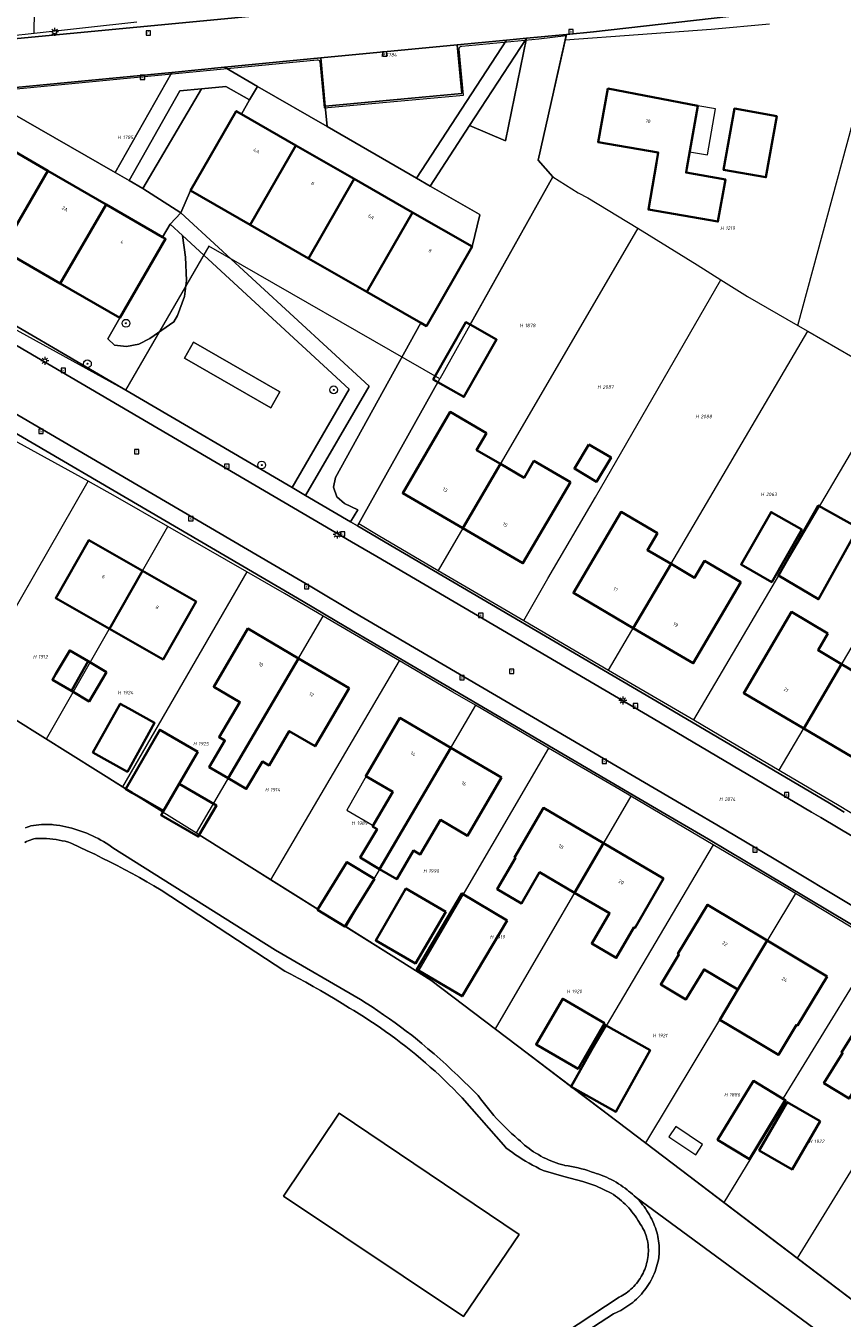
# Model space of a CAD drawing. Header units: metres. Extents: x 250001 to 257773, y 598992 to 609118.
# Tile 82 of 256: x 251605 to 251689, y 601448 to 601581. Entities that reach past the tile are written whole.
import ezdxf
from ezdxf.enums import TextEntityAlignment as Align
from ezdxf.lldxf.tags import DXFTag

# ---------------------------------------------------------------- set-up
doc = ezdxf.new("R2010")
doc.units = ezdxf.units.M
for name, color, linetype, lineweight in [('B-WE-GR-BOOM-S', 252, 'Continuous', 25), ('B-WE-GR-GROENVOORZIENING-GV', 252, 'Continuous', 18), ('B-WE-KG-GRENS_PERCEEL-G', 150, 'KG-PERCEEL', 18), ('B-WE-KG-GRENS_PERCEEL-S', 150, 'Continuous', 25), ('B-WE-KL-ET_LS_OV_LICHTMAST-S', 252, 'Continuous', 25), ('B-WE-OG-BEBOUWING-GV', 1, 'Continuous', 35), ('B-WE-OG-BEBOUWING-T18', 7, 'Continuous', 18), ('B-WE-OG-BEBOUWING_LUIFEL-GV', 1, 'Continuous', 18), ('B-WE-OG-TERREIN_ERF-GV', 7, 'Continuous', 18), ('B-WE-RI-GWA_KOLK-S', 252, 'Continuous', 25), ('B-WE-RI-GWA_RIOOLPUT-S', 252, 'Continuous', 25), ('B-WE-VH-VERHARDING_GESLOTEN-GV', 252, 'Continuous', 18), ('B-WE-VH-VERHARDING_OPEN-GV', 252, 'Continuous', 18), ('X-XX-AL-REFERENTIE-G', 7, 'Continuous', 18)]:
    doc.layers.add(name, color=color, linetype=linetype, lineweight=lineweight)
doc.styles.add('NLCS-ISO', font='NLCS-ISO.ttf')
doc.styles.add('NLCS-ISO-ANNOTATIEF-T18', font='NLCS-ISO.ttf', dxfattribs={"height": 1.8})
doc.styles.get("Standard").update_dxf_attribs({"font": 'NLCS-ISO.ttf'})
tags = doc.linetypes.add('KG-PERCEEL', pattern='A,5.5,-2,["P",Standard,S=1.8,R=0,X=-0.5,Y=-0.9],-2,5.5,-2,[5,NLCS.SHX,S=0.75,R=0,X=0,Y=0],-2', length=19).pattern_tags.tags
tags[6] = DXFTag(74, 10)

# ---------------------------------------------------------------- blocks, each defined once
blk = doc.blocks.new('SKG-PERCEELNUMMER-SO')
at = {"style": 'NLCS-ISO', "oblique": 10, "flags": 1}
blk.add_attdef('GEMEENTECODE', text='', height=1.8, dxfattribs=at).set_placement((0, 2.55), align=Align.MIDDLE_CENTER)
at = {"style": 'NLCS-ISO', "oblique": 10}
blk.add_attdef('SECTIE', text='', height=1.8, dxfattribs=at).set_placement((-0.5, 0), align=Align.MIDDLE_RIGHT)
blk.add_attdef('PERCEELNUMMER', text='', height=1.8, dxfattribs=at).set_placement((0.5, 0), align=Align.MIDDLE_LEFT)
blk = doc.blocks.new('BS2021-132-Xref-KAD-20210617')
at = {"layer": 'B-WE-KG-GRENS_PERCEEL-G', "flags": 128}
for points in [[(251606.298, 601579.735), (251606.971, 601624.46)], [(251616.813, 601580.9), (251606.298, 601579.735)], [(251660.679, 601579.086), (251675.635, 601580.183), (251681.613, 601580.744)], [(251684.5, 601549.838), (251693.091, 601581.464)], [(251606.298, 601579.735), (251603.816, 601579.46), (251589.317, 601577.84)], [(251599.5, 601573.596), (251635.292, 601577.048), (251635.373, 601577.045), (251635.451, 601577.014), (251635.508, 601576.961), (251635.555, 601576.866), (251636, 601572.12), (251650.27, 601573.44), (251649.83, 601578.14), (251649.876, 601578.318), (251649.9, 601578.36), (251649.961, 601578.401), (251650.027, 601578.433), (251650.11, 601578.46), (251657.99, 601579.21), (251660.787, 601579.54)], [(251660.679, 601579.086), (251660.787, 601579.54)], [(251657.91, 601566.784), (251658.578, 601569.581), (251659.787, 601575.125), (251660.679, 601579.086)], [(251647.848, 601544.378), (251624.185, 601557.951), (251615.652, 601543.212), (251590.015, 601557.316), (251599.5, 601573.596)], [(251657.91, 601566.784), (251659.434, 601565.071)], [(251659.434, 601565.071), (251647.848, 601544.378)], [(251659.434, 601565.071), (251662.03, 601563.429), (251663.021, 601562.914), (251668.113, 601559.79)], [(251668.113, 601559.79), (251647.697, 601524.754)], [(251668.113, 601559.79), (251674.208, 601556.052), (251676.643, 601554.515)], [(251656.45, 601519.633), (251658.919, 601523.911), (251663.777, 601532.268), (251676.643, 601554.515)], [(251676.643, 601554.515), (251679.362, 601552.799), (251684.5, 601549.838)], [(251665.138, 601514.544), (251685.528, 601549.246)], [(251684.5, 601549.838), (251685.528, 601549.246)], [(251685.528, 601549.246), (251691.694, 601545.693), (251694.296, 601544.17)], [(251611.853, 601533.883), (251587.447, 601547.275), (251581.593, 601537.147)], [(251639.539, 601529.556), (251643.372, 601536.39), (251647.848, 601544.378)], [(251673.872, 601509.429), (251694.296, 601544.17)], [(251682.589, 601504.291), (251703.157, 601539.11)], [(251599.536, 601512.519), (251611.853, 601533.883)], [(251619.992, 601529.246), (251614.632, 601532.327), (251611.853, 601533.883)], [(251607.556, 601507.488), (251619.992, 601529.246)], [(251628.097, 601524.587), (251619.992, 601529.246)], [(251639.539, 601529.556), (251641.549, 601528.349), (251647.697, 601524.754)], [(251628.097, 601524.587), (251615.352, 601502.598)], [(251635.893, 601520.067), (251631.941, 601522.378), (251628.097, 601524.587)], [(251647.697, 601524.754), (251653.839, 601521.162), (251656.45, 601519.633)], [(251622.915, 601497.854), (251635.893, 601520.067)], [(251643.719, 601515.491), (251635.893, 601520.067)], [(251656.45, 601519.633), (251665.138, 601514.544)], [(251630.544, 601493.068), (251643.719, 601515.491)], [(251651.517, 601510.93), (251649.19, 601512.292), (251643.719, 601515.491)], [(251665.138, 601514.544), (251673.872, 601509.429)], [(251651.517, 601510.93), (251638.227, 601488.249)], [(251658.988, 601506.557), (251651.517, 601510.93)], [(251603.96, 601509.744), (251607.556, 601507.488)], [(251673.872, 601509.429), (251676.457, 601507.915), (251682.589, 601504.291)], [(251607.556, 601507.488), (251615.352, 601502.598)], [(251658.988, 601506.557), (251645.594, 601483.628)], [(251667.422, 601501.615), (251666.332, 601502.258), (251658.988, 601506.557)], [(251682.589, 601504.291), (251688.732, 601500.66), (251691.284, 601499.124)], [(251615.352, 601502.598), (251622.915, 601497.854)], [(251667.422, 601501.615), (251653.51, 601477.794)], [(251675.848, 601496.642), (251667.422, 601501.615)], [(251622.915, 601497.854), (251630.544, 601493.068)], [(251675.848, 601496.642), (251661.239, 601471.927)], [(251683.676, 601492.022), (251675.848, 601496.642)], [(251630.544, 601493.068), (251638.227, 601488.249)], [(251684.277, 601491.657), (251683.676, 601492.022)], [(251684.277, 601491.657), (251668.912, 601466.101)], [(251692.738, 601486.527), (251684.277, 601491.657)], [(251638.227, 601488.249), (251645.594, 601483.628)], [(251692.738, 601486.527), (251684.866, 601473.687), (251682.998, 601470.698), (251683.328, 601470.472), (251676.93, 601460.014)], [(251645.594, 601483.628), (251646.93, 601482.79), (251653.51, 601477.794)], [(251701.106, 601481.385), (251684.443, 601454.31)], [(251653.51, 601477.794), (251661.239, 601471.927)], [(251661.239, 601471.927), (251668.912, 601466.101)], [(251668.912, 601466.101), (251676.93, 601460.014)], [(251676.93, 601460.014), (251684.443, 601454.31)], [(251684.443, 601454.31), (251690.794, 601449.489)]]:
    blk.add_lwpolyline(points, dxfattribs=at)
at = {"layer": 'B-WE-KG-GRENS_PERCEEL-S', "xscale": 0.2, "yscale": 0.2, "zscale": 0.2}
for p, values in [((251642.27, 601577.558), {'PERCEELNUMMER': '1784', 'SECTIE': 'H'}), ((251615.281, 601569.114), {'PERCEELNUMMER': '1785', 'SECTIE': 'H'}), ((251677.015, 601559.802), {'PERCEELNUMMER': '1219', 'SECTIE': 'H'}), ((251656.464, 601549.836), {'PERCEELNUMMER': '1878', 'SECTIE': 'H'}), ((251664.424, 601543.525), {'PERCEELNUMMER': '2087', 'SECTIE': 'H'}), ((251674.463, 601540.514), {'PERCEELNUMMER': '2088', 'SECTIE': 'H'}), ((251681.152, 601532.536), {'PERCEELNUMMER': '2063', 'SECTIE': 'H'}), ((251606.635, 601515.902), {'PERCEELNUMMER': '1912', 'SECTIE': 'H'}), ((251615.291, 601512.238), {'PERCEELNUMMER': '1924', 'SECTIE': 'H'}), ((251623.034, 601507.004), {'PERCEELNUMMER': '1925', 'SECTIE': 'H'}), ((251630.404, 601502.282), {'PERCEELNUMMER': '1914', 'SECTIE': 'H'}), ((251676.907, 601501.32), {'PERCEELNUMMER': '2074', 'SECTIE': 'H'}), ((251639.259, 601498.862), {'PERCEELNUMMER': '1989', 'SECTIE': 'H'}), ((251646.602, 601493.966), {'PERCEELNUMMER': '1990', 'SECTIE': 'H'}), ((251653.43, 601487.211), {'PERCEELNUMMER': '1919', 'SECTIE': 'H'}), ((251661.271, 601481.625), {'PERCEELNUMMER': '1920', 'SECTIE': 'H'}), ((251670.08, 601477.113), {'PERCEELNUMMER': '1921', 'SECTIE': 'H'}), ((251677.416, 601471.051), {'PERCEELNUMMER': '1886', 'SECTIE': 'H'}), ((251686.086, 601466.264), {'PERCEELNUMMER': '1922', 'SECTIE': 'H'})]:
    blk.add_blockref('SKG-PERCEELNUMMER-SO', p, dxfattribs=at).add_auto_attribs(values)
blk = doc.blocks.new('SKL-ET_OV_LICHTMAST-SO')
at = {"color": 0, "linetype": 'ByBlock', "lineweight": 18}
for points in [[(-1.25, 0), (-2, 0)], [(-1.41, 1.41), (-0.88, 0.88)], [(0, 2), (0, 1.25)], [(0.88, 0.88), (1.41, 1.41)], [(2, 0), (1.25, 0)], [(-1.41, -1.41), (-0.88, -0.88)], [(0, -1.25), (0, -2)], [(0.88, -0.88), (1.41, -1.41)]]:
    blk.add_lwpolyline(points, dxfattribs=at)
blk.add_circle((0, 0), 1, dxfattribs=at)
blk = doc.blocks.new('SRI-KOLK-SO')
at = {"color": 0, "linetype": 'ByBlock', "lineweight": 18}
blk.add_lwpolyline([(-1.125, -1.125), (1.125, -1.125), (1.125, 1.125), (-1.125, 1.125)], close=True, dxfattribs=at)
at = {"color": 0, "linetype": 'ByBlock', "lineweight": 18, "style": 'NLCS-ISO'}
blk.add_text('k', height=1.5, dxfattribs=at).set_placement((0, 0), align=Align.MIDDLE_CENTER)
blk = doc.blocks.new('SRI-PUT_INSPECTIEPUT_RIOOLPUT-SO')
at = {"color": 0, "linetype": 'ByBlock', "lineweight": 18}
blk.add_lwpolyline([(-1.12, -1.12), (1.12, -1.12), (1.12, 1.12), (-1.12, 1.12)], close=True, dxfattribs=at)
at = {"color": 0, "linetype": 'ByBlock', "lineweight": 18, "style": 'NLCS-ISO'}
blk.add_text('r', height=1.5, dxfattribs=at).set_placement((0, 0.28), align=Align.MIDDLE_CENTER)
blk = doc.blocks.new('SGR-BOOM_01-SO')
at = {"linetype": 'ByBlock', "lineweight": 18}
h = blk.add_hatch(color=0, dxfattribs=at)
h.dxf.hatch_style = 1
edge = h.paths.add_edge_path()
edge.add_arc((0, 0), 0.25, 0, 360)
at = {"color": 0, "linetype": 'ByBlock', "lineweight": 18}
for radius in [2, 0.25]:
    blk.add_circle((0, 0), radius, dxfattribs=at)
blk = doc.blocks.new('BS2021-132-Xref-BGT-GRIJS-20210617-aangepast')
at = {"layer": 'B-WE-GR-GROENVOORZIENING-GV', "flags": 128}
for points in [[(251657.91, 601566.784), (251660.806, 601579.652), (251656.723, 601579.25), (251654.578, 601568.736), (251650.892, 601570.306), (251646.857, 601564.118), (251651.862, 601561.225), (251651.96, 601561.168), (251651.16, 601557.91), (251646.48, 601549.77), (251645.91, 601550.097), (251637.159, 601534.28), (251636.973, 601533.262), (251637.312, 601532.283), (251638.089, 601531.599), (251639.44, 601530.949), (251638.715, 601529.719), (251639.403, 601529.313), (251647.661, 601544.044), (251647.18, 601544.318), (251650.52, 601550.179), (251650.957, 601549.93), (251659.434, 601565.071)], [(251645.47, 601564.92), (251654.687, 601579.057), (251649.64, 601578.579), (251650.109, 601573.589), (251636.119, 601572.29), (251636.308, 601570.215)], [(251654.578, 601568.736), (251656.723, 601579.25), (251656.685, 601579.191), (251650.892, 601570.306)], [(251636.119, 601572.29), (251635.67, 601577.25), (251625.797, 601576.29), (251629.192, 601574.328), (251636.308, 601570.215)], [(251614.598, 601565.509), (251620.397, 601575.765), (251601.855, 601573.986), (251603.339, 601571.989), (251603.866, 601571.686)], [(251617.433, 601563.876), (251623.43, 601574.069), (251621.239, 601573.859), (251616.047, 601564.675)], [(251628.359, 601572.939), (251625.95, 601574.31), (251623.43, 601574.069), (251617.433, 601563.876), (251621.324, 601561.386), (251622.32, 601563.66), (251627, 601571.8), (251627.529, 601571.495)], [(251628.431, 601560.147), (251622.32, 601563.66), (251621.324, 601561.386), (251640.598, 601543.616), (251634.103, 601532.436), (251638.715, 601529.719), (251639.44, 601530.949), (251638.089, 601531.599), (251637.312, 601532.283), (251636.973, 601533.262), (251637.159, 601534.28), (251645.91, 601550.097), (251640.377, 601553.278), (251634.404, 601556.713)], [(251621.491, 601559.054), (251620.239, 601560.209), (251619.464, 601558.871), (251619.76, 601558.699), (251615.069, 601550.609), (251613.85, 601548.469), (251614.519, 601547.819), (251615.779, 601547.698), (251617.022, 601547.935), (251618.149, 601548.51), (251620.6, 601550.199), (251621, 601550.859), (251621.709, 601552.79), (251621.899, 601554.439), (251621.79, 601556.829)], [(251638.57, 601543.31), (251621.491, 601559.054), (251621.79, 601556.829), (251621.899, 601554.439), (251621.709, 601552.79), (251621, 601550.859), (251620.6, 601550.199), (251618.149, 601548.51), (251617.022, 601547.935), (251615.779, 601547.698), (251614.519, 601547.819), (251613.85, 601548.469), (251615.069, 601550.609), (251608.984, 601554.13), (251603.029, 601557.576), (251601.697, 601558.347), (251598.615, 601553.18), (251632.72, 601533.239)], [(251631.48, 601543.034), (251622.64, 601548.144), (251621.69, 601546.5), (251630.529, 601541.39)], [(251621.69, 601546.5), (251622.64, 601548.144), (251631.48, 601543.034), (251630.529, 601541.39)], [(251631.85, 601460.653), (251637.532, 601469.143), (251655.99, 601456.73), (251650.281, 601448.334)]]:
    blk.add_lwpolyline(points, close=True, dxfattribs=at)
for points in [[(251605.404, 601498.388), (251605.593, 601498.462), (251605.784, 601498.529), (251605.954, 601498.581), (251606.227, 601498.625), (251606.5, 601498.661), (251606.775, 601498.688), (251607.05, 601498.708), (251607.326, 601498.72), (251607.602, 601498.724), (251607.878, 601498.72), (251608.154, 601498.708), (251608.291, 601498.699), (251608.609, 601498.659), (251608.926, 601498.611), (251609.241, 601498.555), (251609.555, 601498.491), (251609.868, 601498.419), (251610.178, 601498.34), (251610.486, 601498.253), (251610.793, 601498.158), (251611.096, 601498.055), (251611.397, 601497.945), (251611.695, 601497.828), (251611.99, 601497.703), (251612.282, 601497.571), (251612.571, 601497.431), (251612.856, 601497.285), (251613.137, 601497.131), (251613.414, 601496.97), (251613.688, 601496.803), (251613.957, 601496.629), (251614.221, 601496.448), (251614.365, 601496.345), (251631.019, 601485.849), (251639.711, 601480.802), (251640.314, 601480.421), (251640.912, 601480.033), (251641.506, 601479.638), (251642.096, 601479.237), (251642.681, 601478.829), (251643.261, 601478.415), (251643.837, 601477.994), (251644.408, 601477.566), (251644.974, 601477.133), (251645.37, 601476.823), (251646.004, 601476.296), (251646.632, 601475.763), (251647.255, 601475.224), (251647.873, 601474.679), (251648.486, 601474.128), (251649.093, 601473.571), (251649.695, 601473.008), (251650.291, 601472.439), (251650.882, 601471.865), (251651.467, 601471.285), (251651.773, 601470.977), (251652.025, 601470.624), (251652.283, 601470.276), (251652.548, 601469.933), (251652.819, 601469.595), (251653.096, 601469.262), (251653.379, 601468.934), (251653.669, 601468.611), (251653.964, 601468.294), (251654.265, 601467.982), (251654.572, 601467.676), (251654.884, 601467.376), (251655.202, 601467.081), (251655.525, 601466.792), (251655.854, 601466.509), (251655.899, 601466.471), (251656.106, 601466.272), (251656.319, 601466.08), (251656.536, 601465.893), (251656.759, 601465.712), (251656.987, 601465.538), (251657.22, 601465.37), (251657.457, 601465.209), (251657.698, 601465.054), (251657.944, 601464.906), (251658.194, 601464.765), (251658.448, 601464.631), (251658.705, 601464.504), (251658.966, 601464.385), (251659.23, 601464.272), (251659.497, 601464.168), (251659.767, 601464.07), (251660.039, 601463.98), (251660.314, 601463.898), (251660.591, 601463.824), (251660.645, 601463.81), (251660.99, 601463.756), (251661.333, 601463.695), (251661.675, 601463.626), (251662.015, 601463.549), (251662.354, 601463.464), (251662.69, 601463.371), (251663.024, 601463.271), (251663.356, 601463.163), (251663.685, 601463.047), (251663.86, 601462.982), (251664.125, 601462.895), (251664.388, 601462.801), (251664.648, 601462.699), (251664.905, 601462.59), (251665.159, 601462.473), (251665.409, 601462.349), (251665.655, 601462.218), (251665.898, 601462.08), (251666.137, 601461.935), (251666.371, 601461.784), (251666.601, 601461.625), (251666.827, 601461.461), (251667.047, 601461.289), (251667.184, 601461.178), (251667.382, 601461.024), (251667.576, 601460.864), (251667.764, 601460.697), (251667.946, 601460.525), (251688.48, 601445.439)], [(251706.935, 601437.234), (251661.436, 601471.777), (251661.292, 601471.857), (251661.303, 601471.877), (251646.929, 601482.79), (251638.15, 601488.297), (251638.128, 601488.262), (251635.324, 601489.995), (251635.357, 601490.049), (251623.221, 601497.661), (251623.117, 601497.481), (251619.312, 601499.686), (251619.494, 601500), (251619.559, 601500.112), (251616.358, 601501.967), (251615.665, 601502.368), (251615.679, 601502.392), (251604.356, 601509.495)], [(251652.119, 601441.024), (251666.223, 601450.303), (251666.407, 601450.4), (251666.587, 601450.504), (251666.764, 601450.615), (251666.935, 601450.732), (251667.103, 601450.856), (251667.265, 601450.987), (251667.422, 601451.123), (251667.574, 601451.266), (251667.72, 601451.414), (251667.86, 601451.568), (251667.995, 601451.727), (251668.123, 601451.891), (251668.245, 601452.06), (251668.36, 601452.233), (251668.468, 601452.411), (251668.57, 601452.592), (251668.664, 601452.778), (251668.752, 601452.967), (251668.832, 601453.159), (251668.904, 601453.354), (251668.969, 601453.552), (251669.026, 601453.752), (251669.076, 601453.954), (251669.118, 601454.158), (251669.152, 601454.363), (251669.178, 601454.57), (251669.196, 601454.777), (251669.206, 601454.985), (251669.208, 601455.193), (251669.202, 601455.401), (251669.196, 601455.505), (251669.173, 601455.705), (251669.142, 601455.903), (251669.104, 601456.101), (251669.057, 601456.296), (251669.003, 601456.49), (251668.941, 601456.681), (251668.871, 601456.87), (251668.794, 601457.056), (251668.71, 601457.238), (251668.619, 601457.417), (251668.52, 601457.592), (251668.415, 601457.764), (251668.303, 601457.93), (251668.263, 601457.986), (251668.13, 601458.21), (251667.99, 601458.43), (251667.843, 601458.645), (251667.69, 601458.856), (251667.53, 601459.062), (251667.365, 601459.263), (251667.193, 601459.459), (251667.015, 601459.65), (251666.831, 601459.835), (251666.642, 601460.014), (251666.447, 601460.187), (251666.247, 601460.355), (251666.043, 601460.516), (251665.833, 601460.67), (251665.619, 601460.819), (251665.4, 601460.96), (251663.842, 601461.724), (251662.478, 601462.159), (251660.54, 601462.661), (251658.435, 601463.282), (251658.069, 601463.46), (251657.706, 601463.645), (251657.347, 601463.837), (251656.992, 601464.037), (251656.64, 601464.243), (251656.293, 601464.456), (251655.951, 601464.676), (251655.612, 601464.902), (251655.278, 601465.135), (251654.949, 601465.375), (251654.624, 601465.621), (251654.61, 601465.632), (251650.139, 601470.715), (251649.69, 601471.185), (251649.235, 601471.649), (251648.774, 601472.107), (251648.308, 601472.56), (251647.836, 601473.007), (251647.358, 601473.448), (251646.876, 601473.883), (251646.387, 601474.312), (251645.894, 601474.736), (251645.396, 601475.153), (251644.892, 601475.564), (251644.383, 601475.968), (251643.87, 601476.367), (251643.351, 601476.759), (251642.828, 601477.144), (251642.3, 601477.524), (251641.768, 601477.896), (251641.231, 601478.262), (251640.689, 601478.622), (251640.143, 601478.975), (251639.593, 601479.321), (251639.038, 601479.66), (251638.599, 601479.922), (251637.861, 601480.379), (251637.119, 601480.829), (251636.373, 601481.272), (251635.623, 601481.709), (251634.869, 601482.138), (251634.111, 601482.561), (251633.349, 601482.976), (251632.583, 601483.385), (251631.994, 601483.693), (251619.314, 601492.005), (251618.574, 601492.44), (251617.829, 601492.868), (251617.081, 601493.29), (251616.328, 601493.704), (251615.572, 601494.111), (251614.813, 601494.511), (251614.049, 601494.904), (251613.282, 601495.29), (251612.511, 601495.669), (251611.737, 601496.041), (251610.959, 601496.405), (251610.178, 601496.762), (251609.811, 601496.927), (251609.497, 601497), (251609.181, 601497.066), (251608.863, 601497.124), (251608.544, 601497.174), (251608.224, 601497.216), (251607.903, 601497.25), (251607.581, 601497.276), (251607.259, 601497.294), (251606.936, 601497.304), (251606.613, 601497.306), (251606.452, 601497.304), (251606.262, 601497.252), (251606.075, 601497.193), (251605.89, 601497.126), (251605.708, 601497.052), (251605.529, 601496.97), (251605.354, 601496.882)], [(251688.48, 601445.439), (251667.946, 601460.525), (251668.123, 601460.347), (251668.295, 601460.164), (251668.46, 601459.975), (251668.62, 601459.781), (251668.773, 601459.582), (251668.919, 601459.378), (251669.059, 601459.169), (251669.192, 601458.957), (251669.319, 601458.74), (251669.439, 601458.519), (251669.551, 601458.295), (251669.656, 601458.067), (251669.754, 601457.835), (251669.841, 601457.611), (251669.923, 601457.398), (251669.998, 601457.182), (251670.066, 601456.963), (251670.125, 601456.742), (251670.177, 601456.52), (251670.221, 601456.295), (251670.257, 601456.069), (251670.286, 601455.843), (251670.306, 601455.615), (251670.318, 601455.387), (251670.323, 601455.158), (251670.319, 601454.929), (251670.307, 601454.701), (251670.288, 601454.473), (251670.275, 601454.362), (251670.229, 601454.12), (251670.176, 601453.88), (251670.115, 601453.641), (251670.046, 601453.405), (251669.97, 601453.171), (251669.886, 601452.939), (251669.794, 601452.71), (251669.695, 601452.485), (251669.589, 601452.263), (251669.476, 601452.044), (251669.356, 601451.829), (251669.228, 601451.619), (251669.094, 601451.412), (251668.953, 601451.21), (251668.806, 601451.013), (251668.653, 601450.82), (251668.493, 601450.633), (251668.328, 601450.45), (251668.156, 601450.274), (251667.979, 601450.103), (251667.796, 601449.938), (251667.608, 601449.778), (251667.415, 601449.626), (251667.218, 601449.479), (251667.015, 601449.339), (251666.808, 601449.205), (251666.597, 601449.079), (251666.382, 601448.959), (251666.163, 601448.846), (251665.94, 601448.741), (251665.714, 601448.642), (251665.64, 601448.612), (251654.723, 601441.518)]]:
    blk.add_lwpolyline(points, dxfattribs=at)
at = {"layer": 'B-WE-OG-BEBOUWING-GV', "flags": 128}
for points in [[(251674.26, 601572.339), (251665.059, 601574.109), (251664.059, 601568.619), (251670.22, 601567.54), (251670.04, 601566.489), (251669.208, 601561.712), (251676.334, 601560.471), (251677.089, 601564.803), (251673.063, 601565.504), (251673.14, 601565.949)], [(251627.529, 601571.495), (251627, 601571.8), (251622.32, 601563.66), (251628.431, 601560.147), (251633.111, 601568.286)], [(251682.348, 601571.284), (251678.011, 601572.047), (251676.908, 601565.777), (251681.245, 601565.014)], [(251602.16, 601568.892), (251601.63, 601569.199), (251596.94, 601561.099), (251601.003, 601558.748), (251601.697, 601558.347), (251603.029, 601557.576), (251607.723, 601565.67)], [(251639.084, 601564.852), (251633.111, 601568.286), (251628.431, 601560.147), (251634.404, 601556.713)], [(251613.677, 601562.223), (251607.723, 601565.67), (251603.029, 601557.576), (251608.984, 601554.13)], [(251645.057, 601561.419), (251639.084, 601564.852), (251634.404, 601556.713), (251640.377, 601553.278)], [(251619.464, 601558.871), (251613.677, 601562.223), (251608.984, 601554.13), (251615.069, 601550.609), (251619.76, 601558.699)], [(251651.16, 601557.91), (251645.057, 601561.419), (251640.377, 601553.278), (251645.91, 601550.097), (251646.48, 601549.77)], [(251650.957, 601549.93), (251650.52, 601550.179), (251647.18, 601544.318), (251647.661, 601544.044), (251650.324, 601542.526), (251653.664, 601548.387)], [(251652.63, 601538.81), (251648.921, 601540.976), (251644.059, 601532.65), (251650.209, 601529.064), (251654.05, 601535.662), (251651.621, 601537.081)], [(251663.121, 601537.661), (251661.637, 601535.175), (251663.903, 601533.822), (251665.38, 601536.311)], [(251661.215, 601533.797), (251657.489, 601535.972), (251656.48, 601534.243), (251654.05, 601535.662), (251650.209, 601529.064), (251656.359, 601525.479)], [(251670.128, 601528.555), (251666.404, 601530.744), (251661.529, 601522.449), (251667.664, 601518.844), (251671.53, 601525.412), (251669.116, 601526.832)], [(251684.917, 601528.93), (251681.775, 601530.726), (251678.707, 601525.357), (251681.849, 601523.561)], [(251690.69, 601529.12), (251686.612, 601531.381), (251682.52, 601524.215), (251686.633, 601521.802)], [(251617.4, 601524.71), (251611.91, 601527.859), (251608.51, 601521.92), (251614.01, 601518.78)], [(251678.673, 601523.535), (251674.958, 601525.719), (251673.945, 601523.993), (251671.53, 601525.412), (251667.664, 601518.844), (251673.799, 601515.239)], [(251622.89, 601521.56), (251617.4, 601524.71), (251614.01, 601518.78), (251619.51, 601515.64)], [(251687.597, 601518.295), (251683.869, 601520.493), (251678.97, 601512.18), (251685.115, 601508.564), (251688.998, 601515.145), (251686.581, 601516.569)], [(251633.384, 601515.735), (251628.19, 601518.79), (251624.692, 601512.841), (251627.371, 601511.265), (251625.251, 601507.66), (251625.843, 601507.311), (251624.241, 601504.587), (251626.164, 601503.456)], [(251696.154, 601513.255), (251696.854, 601514.443), (251695.306, 601515.338), (251695.844, 601516.269), (251696.144, 601516.788), (251693.974, 601518.066), (251693.671, 601517.549), (251692.432, 601515.447), (251691.415, 601513.721), (251688.998, 601515.145), (251685.115, 601508.564), (251691.26, 601504.949)], [(251611.83, 601515.446), (251609.95, 601516.557), (251608.541, 601514.173), (251608.175, 601513.554), (251610.128, 601512.401), (251610.477, 601513.026)], [(251638.579, 601512.68), (251633.384, 601515.735), (251626.164, 601503.456), (251628.023, 601502.363), (251629.677, 601505.174), (251630.366, 601504.769), (251632.435, 601508.287), (251635.081, 601506.731)], [(251613.71, 601514.335), (251611.83, 601515.446), (251610.477, 601513.026), (251610.128, 601512.401), (251611.936, 601511.333)], [(251612.326, 601506.088), (251615.857, 601504.122), (251617.714, 601507.456), (251618.647, 601509.133), (251615.993, 601510.61), (251615.116, 601511.099)], [(251648.974, 601506.59), (251643.769, 601509.64), (251640.269, 601503.68), (251643.037, 601502.055), (251640.962, 601498.519), (251641.419, 601498.251), (251639.703, 601495.327), (251641.689, 601494.162)], [(251623.069, 601506.168), (251619.176, 601508.424), (251615.679, 601502.392), (251615.665, 601502.368), (251616.358, 601501.967), (251619.559, 601500.112), (251621.169, 601502.89)], [(251654.179, 601503.54), (251648.974, 601506.59), (251641.689, 601494.162), (251643.443, 601493.133), (251645.158, 601496.056), (251645.844, 601495.654), (251647.919, 601499.189), (251650.679, 601497.569)], [(251621.169, 601502.89), (251619.559, 601500.112), (251619.494, 601500), (251619.312, 601499.686), (251623.117, 601497.481), (251623.221, 601497.661), (251624.974, 601500.685)], [(251664.61, 601496.8), (251658.45, 601500.42), (251655.5, 601495.349), (251655.589, 601495.3), (251653.73, 601492.099), (251656.22, 601490.64), (251658.07, 601493.829), (251661.654, 601491.74)], [(251670.769, 601493.18), (251664.61, 601496.8), (251661.654, 601491.74), (251665.239, 601489.65), (251663.41, 601486.52), (251665.91, 601485.06), (251667.73, 601488.18), (251667.82, 601488.119)], [(251641.147, 601493.147), (251638.343, 601494.88), (251635.357, 601490.049), (251635.324, 601489.995), (251638.128, 601488.262), (251638.15, 601488.297)], [(251648.482, 601489.778), (251644.371, 601492.161), (251641.289, 601486.846), (251645.343, 601484.496)], [(251654.753, 601488.905), (251650.106, 601491.667), (251645.482, 601483.888), (251650.129, 601481.126)], [(251681.375, 601486.83), (251675.25, 601490.5), (251672.23, 601485.479), (251672.329, 601485.42), (251670.48, 601482.349), (251673.049, 601480.8), (251674.91, 601483.88), (251678.355, 601481.809)], [(251687.5, 601483.16), (251681.375, 601486.83), (251678.355, 601481.809), (251676.51, 601478.721), (251679.959, 601476.66), (251682.529, 601475.119), (251684.38, 601478.199), (251684.48, 601478.14)], [(251664.729, 601478.37), (251660.441, 601480.869), (251657.715, 601476.192), (251662.003, 601473.693)], [(251698.154, 601476.589), (251692.079, 601480.359), (251688.989, 601475.359), (251689.089, 601475.3), (251687.19, 601472.239), (251689.76, 601470.65), (251691.649, 601473.709), (251695.074, 601471.594)], [(251669.395, 601475.616), (251664.811, 601478.171), (251661.303, 601471.877), (251661.292, 601471.857), (251661.436, 601471.777), (251665.876, 601469.302)], [(251683.223, 601470.472), (251679.958, 601472.458), (251676.293, 601466.434), (251679.558, 601464.448)], [(251686.801, 601468.342), (251683.435, 601470.293), (251680.566, 601465.343), (251683.932, 601463.392)]]:
    blk.add_lwpolyline(points, close=True, dxfattribs=at)
at = {"layer": 'B-WE-OG-BEBOUWING_LUIFEL-GV', "flags": 128}
for points in [[(251674.26, 601572.339), (251673.435, 601567.63), (251675.265, 601567.309), (251676.09, 601572.018)], [(251640.303, 601503.66), (251638.325, 601500.204), (251641.022, 601498.622), (251643.037, 601502.055)], [(251671.306, 601466.726), (251674.058, 601464.896), (251674.755, 601465.936), (251672.007, 601467.781)]]:
    blk.add_lwpolyline(points, close=True, dxfattribs=at)
at = {"layer": 'B-WE-OG-TERREIN_ERF-GV', "flags": 128}
for points in [[(251602.41, 601579.01), (251624.35, 601581.109), (251648.22, 601583.43), (251650.209, 601583.63), (251655.2, 601584.099), (251658.2, 601584.4), (251681.359, 601587.079), (251709.23, 601590.29)], [(251693.109, 601583.31), (251663.589, 601579.93), (251660.806, 601579.652), (251657.91, 601566.784), (251659.434, 601565.071), (251650.957, 601549.93), (251653.664, 601548.387), (251650.324, 601542.526), (251647.661, 601544.044), (251639.403, 601529.313), (251642.249, 601527.636), (251670.561, 601511.045), (251687.748, 601500.901), (251689.255, 601500)], [(251604.356, 601509.495), (251615.679, 601502.392), (251619.176, 601508.424), (251623.069, 601506.168), (251621.169, 601502.89), (251624.974, 601500.685), (251623.221, 601497.661), (251635.357, 601490.049), (251638.343, 601494.88), (251641.147, 601493.147), (251638.15, 601488.297), (251646.929, 601482.79), (251661.303, 601471.877), (251664.811, 601478.171), (251669.395, 601475.616), (251665.876, 601469.302), (251661.436, 601471.777), (251706.935, 601437.234)], [(251748.873, 601446.613), (251745.564, 601450.051), (251742.521, 601453.015), (251739.224, 601455.851), (251736.037, 601458.397), (251731.269, 601461.995), (251725.638, 601465.947), (251719.386, 601470.128), (251713.466, 601473.946), (251705.499, 601478.968), (251699.53, 601482.66), (251694.784, 601485.548), (251689.839, 601488.575), (251681.218, 601493.74), (251675.365, 601497.226), (251670.63, 601500), (251638.23, 601518.983), (251633.867, 601521.564), (251588.112, 601548.34)]]:
    blk.add_lwpolyline(points, dxfattribs=at)
for points in [[(251636.308, 601570.215), (251629.192, 601574.328), (251628.359, 601572.939), (251627.529, 601571.495), (251633.111, 601568.286), (251639.084, 601564.852), (251645.057, 601561.419), (251651.16, 601557.91), (251651.96, 601561.168), (251651.862, 601561.225), (251646.857, 601564.118), (251645.47, 601564.92)], [(251673.14, 601565.949), (251673.063, 601565.504), (251677.089, 601564.803), (251676.334, 601560.471), (251669.208, 601561.712), (251670.04, 601566.489), (251670.22, 601567.54), (251664.059, 601568.619), (251665.059, 601574.109), (251674.26, 601572.339)], [(251614.598, 601565.509), (251603.866, 601571.686), (251602.97, 601570.29), (251602.16, 601568.892), (251607.723, 601565.67), (251613.677, 601562.223), (251619.464, 601558.871), (251620.239, 601560.209), (251621.324, 601561.386), (251617.433, 601563.876), (251616.047, 601564.675)], [(251681.245, 601565.014), (251676.908, 601565.777), (251678.011, 601572.047), (251682.348, 601571.284)], [(251652.63, 601538.81), (251651.621, 601537.081), (251654.05, 601535.662), (251656.48, 601534.243), (251657.489, 601535.972), (251661.215, 601533.797), (251656.359, 601525.479), (251650.209, 601529.064), (251644.059, 601532.65), (251648.921, 601540.976)], [(251663.121, 601537.661), (251665.38, 601536.311), (251663.903, 601533.822), (251661.637, 601535.175)], [(251670.128, 601528.555), (251669.116, 601526.832), (251671.53, 601525.412), (251673.945, 601523.993), (251674.958, 601525.719), (251678.673, 601523.535), (251673.799, 601515.239), (251661.529, 601522.449), (251666.404, 601530.744)], [(251684.917, 601528.93), (251681.849, 601523.561), (251678.707, 601525.357), (251681.775, 601530.726)], [(251690.69, 601529.12), (251686.633, 601521.802), (251682.52, 601524.215), (251686.612, 601531.381)], [(251608.51, 601521.92), (251611.91, 601527.859), (251617.4, 601524.71), (251622.89, 601521.56), (251619.51, 601515.64)], [(251699.114, 601521.926), (251702.941, 601519.714), (251699.133, 601513.126), (251696.854, 601514.443), (251696.154, 601513.255), (251691.26, 601504.949), (251685.115, 601508.564), (251678.97, 601512.18), (251683.869, 601520.493), (251687.597, 601518.295), (251686.581, 601516.569), (251691.415, 601513.721), (251692.432, 601515.447), (251693.671, 601517.549), (251693.974, 601518.066), (251696.144, 601516.788)], [(251628.19, 601518.79), (251633.384, 601515.735), (251638.579, 601512.68), (251635.081, 601506.731), (251632.435, 601508.287), (251630.366, 601504.769), (251629.677, 601505.174), (251628.023, 601502.363), (251626.164, 601503.456), (251624.241, 601504.587), (251625.843, 601507.311), (251625.251, 601507.66), (251627.371, 601511.265), (251624.692, 601512.841)], [(251608.175, 601513.554), (251608.541, 601514.173), (251609.95, 601516.557), (251613.71, 601514.335), (251611.936, 601511.333), (251610.128, 601512.401)], [(251612.326, 601506.088), (251615.116, 601511.099), (251615.993, 601510.61), (251618.647, 601509.133), (251617.714, 601507.456), (251615.857, 601504.122)], [(251641.419, 601498.251), (251640.962, 601498.519), (251643.037, 601502.055), (251640.269, 601503.68), (251643.769, 601509.64), (251654.179, 601503.54), (251650.679, 601497.569), (251647.919, 601499.189), (251645.844, 601495.654), (251645.158, 601496.056), (251643.443, 601493.133), (251641.689, 601494.162), (251639.703, 601495.327)], [(251658.45, 601500.42), (251664.61, 601496.8), (251670.769, 601493.18), (251667.82, 601488.119), (251667.73, 601488.18), (251665.91, 601485.06), (251663.41, 601486.52), (251665.239, 601489.65), (251661.654, 601491.74), (251658.07, 601493.829), (251656.22, 601490.64), (251653.73, 601492.099), (251655.589, 601495.3), (251655.5, 601495.349)], [(251641.289, 601486.846), (251644.371, 601492.161), (251648.482, 601489.778), (251645.343, 601484.496)], [(251650.106, 601491.667), (251654.753, 601488.905), (251650.129, 601481.126), (251645.482, 601483.888)], [(251675.25, 601490.5), (251687.5, 601483.16), (251684.48, 601478.14), (251684.38, 601478.199), (251682.529, 601475.119), (251679.959, 601476.66), (251676.51, 601478.721), (251678.355, 601481.809), (251674.91, 601483.88), (251673.049, 601480.8), (251670.48, 601482.349), (251672.329, 601485.42), (251672.23, 601485.479)], [(251660.441, 601480.869), (251664.729, 601478.37), (251662.003, 601473.693), (251657.715, 601476.192)], [(251698.5, 601469.479), (251695.074, 601471.594), (251691.649, 601473.709), (251689.76, 601470.65), (251687.19, 601472.239), (251689.089, 601475.3), (251688.989, 601475.359), (251692.079, 601480.359), (251698.154, 601476.589), (251704.23, 601472.819), (251701.149, 601467.849), (251701.059, 601467.9), (251699.16, 601464.819), (251696.6, 601466.41)], [(251679.958, 601472.458), (251683.223, 601470.472), (251679.558, 601464.448), (251676.293, 601466.434)], [(251683.435, 601470.293), (251686.801, 601468.342), (251683.932, 601463.392), (251680.566, 601465.343)]]:
    blk.add_lwpolyline(points, close=True, dxfattribs=at)
at = {"layer": 'B-WE-VH-VERHARDING_GESLOTEN-GV', "flags": 128}
for points in [[(251586.371, 601551.329), (251634.73, 601523.03), (251639.089, 601520.449), (251673.992, 601500), (251676.23, 601498.689), (251682.089, 601495.199), (251690.72, 601490.03), (251695.67, 601487), (251700.42, 601484.109), (251706.399, 601480.41), (251714.38, 601475.38), (251720.32, 601471.55), (251726.6, 601467.349), (251732.269, 601463.369), (251737.079, 601459.739), (251740.309, 601457.16), (251743.67, 601454.27), (251746.769, 601451.25), (251750.109, 601447.78)], [(251759.356, 601446.737), (251756.85, 601449.63), (251754.799, 601451.91), (251752.269, 601454.52), (251749.529, 601457.229), (251746.42, 601460.06), (251743.82, 601462.28), (251741.239, 601464.43), (251738.299, 601466.699), (251733.32, 601470.109), (251730.48, 601472.04), (251724, 601476.359), (251718.95, 601479.65), (251710.209, 601485.25), (251705.119, 601488.449), (251695.14, 601494.52), (251693.64, 601495.4), (251686.88, 601499.439), (251685.929, 601500), (251669.7, 601509.579), (251641.39, 601526.17), (251638.809, 601527.689), (251575.807, 601564.569)]]:
    blk.add_lwpolyline(points, dxfattribs=at)
at = {"layer": 'B-WE-VH-VERHARDING_OPEN-GV', "flags": 128}
for points in [[(251601.855, 601573.986), (251620.397, 601575.765), (251625.797, 601576.29), (251635.67, 601577.25), (251649.64, 601578.579), (251654.687, 601579.057), (251656.723, 601579.25), (251660.806, 601579.652), (251663.589, 601579.93), (251693.109, 601583.31), (251700.47, 601584.16), (251702.457, 601584.389), (251709.829, 601585.239), (251709.653, 601586.721), (251709.244, 601590.167), (251709.23, 601590.29), (251681.359, 601587.079), (251658.2, 601584.4), (251655.2, 601584.099), (251650.209, 601583.63), (251648.22, 601583.43), (251624.35, 601581.109), (251602.41, 601579.01)], [(251575.807, 601564.569), (251638.809, 601527.689), (251641.39, 601526.17), (251669.7, 601509.579), (251685.929, 601500), (251686.88, 601499.439), (251693.64, 601495.4), (251695.14, 601494.52), (251705.119, 601488.449), (251710.209, 601485.25), (251718.95, 601479.65), (251724, 601476.359), (251730.48, 601472.04), (251733.32, 601470.109), (251738.299, 601466.699), (251741.239, 601464.43), (251743.82, 601462.28), (251746.42, 601460.06), (251749.529, 601457.229), (251752.269, 601454.52), (251754.799, 601451.91), (251756.85, 601449.63), (251759.356, 601446.737)], [(251689.255, 601500), (251687.748, 601500.901), (251670.561, 601511.045), (251642.249, 601527.636), (251639.403, 601529.313), (251638.715, 601529.719), (251634.103, 601532.436), (251632.72, 601533.239), (251598.615, 601553.18)], [(251588.112, 601548.34), (251633.867, 601521.564), (251638.23, 601518.983), (251670.63, 601500), (251675.365, 601497.226), (251681.218, 601493.74), (251689.839, 601488.575), (251694.784, 601485.548), (251699.53, 601482.66), (251705.499, 601478.968), (251713.466, 601473.946), (251719.386, 601470.128), (251725.638, 601465.947), (251731.269, 601461.995), (251736.037, 601458.397), (251739.224, 601455.851), (251742.521, 601453.015), (251745.564, 601450.051), (251748.873, 601446.613)], [(251750.109, 601447.78), (251746.769, 601451.25), (251743.67, 601454.27), (251740.309, 601457.16), (251737.079, 601459.739), (251732.269, 601463.369), (251726.6, 601467.349), (251720.32, 601471.55), (251714.38, 601475.38), (251706.399, 601480.41), (251700.42, 601484.109), (251695.67, 601487), (251690.72, 601490.03), (251682.089, 601495.199), (251676.23, 601498.689), (251673.992, 601500), (251639.089, 601520.449), (251634.73, 601523.03), (251586.371, 601551.329)], [(251605.354, 601496.882), (251605.529, 601496.97), (251605.708, 601497.052), (251605.89, 601497.126), (251606.075, 601497.193), (251606.262, 601497.252), (251606.452, 601497.304), (251606.613, 601497.306), (251606.936, 601497.304), (251607.259, 601497.294), (251607.581, 601497.276), (251607.903, 601497.25), (251608.224, 601497.216), (251608.544, 601497.174), (251608.863, 601497.124), (251609.181, 601497.066), (251609.497, 601497), (251609.811, 601496.927), (251610.178, 601496.762), (251610.959, 601496.405), (251611.737, 601496.041), (251612.511, 601495.669), (251613.282, 601495.29), (251614.049, 601494.904), (251614.813, 601494.511), (251615.572, 601494.111), (251616.328, 601493.704), (251617.081, 601493.29), (251617.829, 601492.868), (251618.574, 601492.44), (251619.314, 601492.005), (251631.994, 601483.693), (251632.583, 601483.385), (251633.349, 601482.976), (251634.111, 601482.561), (251634.869, 601482.138), (251635.623, 601481.709), (251636.373, 601481.272), (251637.119, 601480.829), (251637.861, 601480.379), (251638.599, 601479.922), (251639.038, 601479.66), (251639.593, 601479.321), (251640.143, 601478.975), (251640.689, 601478.622), (251641.231, 601478.262), (251641.768, 601477.896), (251642.3, 601477.524), (251642.828, 601477.144), (251643.351, 601476.759), (251643.87, 601476.367), (251644.383, 601475.968), (251644.892, 601475.564), (251645.396, 601475.153), (251645.894, 601474.736), (251646.387, 601474.312), (251646.876, 601473.883), (251647.358, 601473.448), (251647.836, 601473.007), (251648.308, 601472.56), (251648.774, 601472.107), (251649.235, 601471.649), (251649.69, 601471.185), (251650.139, 601470.715), (251654.61, 601465.632), (251654.624, 601465.621), (251654.949, 601465.375), (251655.278, 601465.135), (251655.612, 601464.902), (251655.951, 601464.676), (251656.293, 601464.456), (251656.64, 601464.243), (251656.992, 601464.037), (251657.347, 601463.837), (251657.706, 601463.645), (251658.069, 601463.46), (251658.435, 601463.282), (251660.54, 601462.661), (251662.478, 601462.159), (251663.842, 601461.724), (251665.4, 601460.96), (251665.619, 601460.819), (251665.833, 601460.67), (251666.043, 601460.516), (251666.247, 601460.355), (251666.447, 601460.187), (251666.642, 601460.014), (251666.831, 601459.835), (251667.015, 601459.65), (251667.193, 601459.459), (251667.365, 601459.263), (251667.53, 601459.062), (251667.69, 601458.856), (251667.843, 601458.645), (251667.99, 601458.43), (251668.13, 601458.21), (251668.263, 601457.986), (251668.303, 601457.93), (251668.415, 601457.764), (251668.52, 601457.592), (251668.619, 601457.417), (251668.71, 601457.238), (251668.794, 601457.056), (251668.871, 601456.87), (251668.941, 601456.681), (251669.003, 601456.49), (251669.057, 601456.296), (251669.104, 601456.101), (251669.142, 601455.903), (251669.173, 601455.705), (251669.196, 601455.505), (251669.202, 601455.401), (251669.208, 601455.193), (251669.206, 601454.985), (251669.196, 601454.777), (251669.178, 601454.57), (251669.152, 601454.363), (251669.118, 601454.158), (251669.076, 601453.954), (251669.026, 601453.752), (251668.969, 601453.552), (251668.904, 601453.354), (251668.832, 601453.159), (251668.752, 601452.967), (251668.664, 601452.778), (251668.57, 601452.592), (251668.468, 601452.411), (251668.36, 601452.233), (251668.245, 601452.06), (251668.123, 601451.891), (251667.995, 601451.727), (251667.86, 601451.568), (251667.72, 601451.414), (251667.574, 601451.266), (251667.422, 601451.123), (251667.265, 601450.987), (251667.103, 601450.856), (251666.935, 601450.732), (251666.764, 601450.615), (251666.587, 601450.504), (251666.407, 601450.4), (251666.223, 601450.303), (251652.119, 601441.024)], [(251654.723, 601441.518), (251665.64, 601448.612), (251665.714, 601448.642), (251665.94, 601448.741), (251666.163, 601448.846), (251666.382, 601448.959), (251666.597, 601449.079), (251666.808, 601449.205), (251667.015, 601449.339), (251667.218, 601449.479), (251667.415, 601449.626), (251667.608, 601449.778), (251667.796, 601449.938), (251667.979, 601450.103), (251668.156, 601450.274), (251668.328, 601450.45), (251668.493, 601450.633), (251668.653, 601450.82), (251668.806, 601451.013), (251668.953, 601451.21), (251669.094, 601451.412), (251669.228, 601451.619), (251669.356, 601451.829), (251669.476, 601452.044), (251669.589, 601452.263), (251669.695, 601452.485), (251669.794, 601452.71), (251669.886, 601452.939), (251669.97, 601453.171), (251670.046, 601453.405), (251670.115, 601453.641), (251670.176, 601453.88), (251670.229, 601454.12), (251670.275, 601454.362), (251670.288, 601454.473), (251670.307, 601454.701), (251670.319, 601454.929), (251670.323, 601455.158), (251670.318, 601455.387), (251670.306, 601455.615), (251670.286, 601455.843), (251670.257, 601456.069), (251670.221, 601456.295), (251670.177, 601456.52), (251670.125, 601456.742), (251670.066, 601456.963), (251669.998, 601457.182), (251669.923, 601457.398), (251669.841, 601457.611), (251669.754, 601457.835), (251669.656, 601458.067), (251669.551, 601458.295), (251669.439, 601458.519), (251669.319, 601458.74), (251669.192, 601458.957), (251669.059, 601459.169), (251668.919, 601459.378), (251668.773, 601459.582), (251668.62, 601459.781), (251668.46, 601459.975), (251668.295, 601460.164), (251668.123, 601460.347), (251667.946, 601460.525), (251667.764, 601460.697), (251667.576, 601460.864), (251667.382, 601461.024), (251667.184, 601461.178), (251667.047, 601461.289), (251666.827, 601461.461), (251666.601, 601461.625), (251666.371, 601461.784), (251666.137, 601461.935), (251665.898, 601462.08), (251665.655, 601462.218), (251665.409, 601462.349), (251665.159, 601462.473), (251664.905, 601462.59), (251664.648, 601462.699), (251664.388, 601462.801), (251664.125, 601462.895), (251663.86, 601462.982), (251663.685, 601463.047), (251663.356, 601463.163), (251663.024, 601463.271), (251662.69, 601463.371), (251662.354, 601463.464), (251662.015, 601463.549), (251661.675, 601463.626), (251661.333, 601463.695), (251660.99, 601463.756), (251660.645, 601463.81), (251660.591, 601463.824), (251660.314, 601463.898), (251660.039, 601463.98), (251659.767, 601464.07), (251659.497, 601464.168), (251659.23, 601464.272), (251658.966, 601464.385), (251658.705, 601464.504), (251658.448, 601464.631), (251658.194, 601464.765), (251657.944, 601464.906), (251657.698, 601465.054), (251657.457, 601465.209), (251657.22, 601465.37), (251656.987, 601465.538), (251656.759, 601465.712), (251656.536, 601465.893), (251656.319, 601466.08), (251656.106, 601466.272), (251655.899, 601466.471), (251655.854, 601466.509), (251655.525, 601466.792), (251655.202, 601467.081), (251654.884, 601467.376), (251654.572, 601467.676), (251654.265, 601467.982), (251653.964, 601468.294), (251653.669, 601468.611), (251653.379, 601468.934), (251653.096, 601469.262), (251652.819, 601469.595), (251652.548, 601469.933), (251652.283, 601470.276), (251652.025, 601470.624), (251651.773, 601470.977), (251651.467, 601471.285), (251650.882, 601471.865), (251650.291, 601472.439), (251649.695, 601473.008), (251649.093, 601473.571), (251648.486, 601474.128), (251647.873, 601474.679), (251647.255, 601475.224), (251646.632, 601475.763), (251646.004, 601476.296), (251645.37, 601476.823), (251644.974, 601477.133), (251644.408, 601477.566), (251643.837, 601477.994), (251643.261, 601478.415), (251642.681, 601478.829), (251642.096, 601479.237), (251641.506, 601479.638), (251640.912, 601480.033), (251640.314, 601480.421), (251639.711, 601480.802), (251631.019, 601485.849), (251614.365, 601496.345), (251614.221, 601496.448), (251613.957, 601496.629), (251613.688, 601496.803), (251613.414, 601496.97), (251613.137, 601497.131), (251612.856, 601497.285), (251612.571, 601497.431), (251612.282, 601497.571), (251611.99, 601497.703), (251611.695, 601497.828), (251611.397, 601497.945), (251611.096, 601498.055), (251610.793, 601498.158), (251610.486, 601498.253), (251610.178, 601498.34), (251609.868, 601498.419), (251609.555, 601498.491), (251609.241, 601498.555), (251608.926, 601498.611), (251608.609, 601498.659), (251608.291, 601498.699), (251608.154, 601498.708), (251607.878, 601498.72), (251607.602, 601498.724), (251607.326, 601498.72), (251607.05, 601498.708), (251606.775, 601498.688), (251606.5, 601498.661), (251606.227, 601498.625), (251605.954, 601498.581), (251605.784, 601498.529), (251605.593, 601498.462), (251605.404, 601498.388)]]:
    blk.add_lwpolyline(points, dxfattribs=at)
for points in [[(251650.109, 601573.589), (251649.64, 601578.579), (251635.67, 601577.25), (251636.119, 601572.29)], [(251656.685, 601579.191), (251656.723, 601579.25), (251654.687, 601579.057), (251645.47, 601564.92), (251646.857, 601564.118), (251650.892, 601570.306)], [(251629.192, 601574.328), (251625.797, 601576.29), (251620.397, 601575.765), (251614.598, 601565.509), (251616.047, 601564.675), (251621.239, 601573.859), (251623.43, 601574.069), (251625.95, 601574.31), (251628.359, 601572.939)], [(251640.598, 601543.616), (251621.324, 601561.386), (251620.239, 601560.209), (251621.491, 601559.054), (251638.57, 601543.31), (251632.72, 601533.239), (251634.103, 601532.436)], [(251655.99, 601456.73), (251637.532, 601469.143), (251631.85, 601460.653), (251650.281, 601448.334)]]:
    blk.add_lwpolyline(points, close=True, dxfattribs=at)
at = {"layer": 'B-WE-GR-BOOM-S', "xscale": 0.2, "yscale": 0.2, "zscale": 0.2}
for p in [(251615.709, 601550.065), (251611.76, 601545.91), (251636.98, 601543.24), (251629.61, 601535.54)]:
    blk.add_blockref('SGR-BOOM_01-SO', p, dxfattribs=at)
at = {"layer": 'B-WE-KL-ET_LS_OV_LICHTMAST-S', "xscale": 0.2, "yscale": 0.2, "zscale": 0.2}
for p in [(251608.4, 601579.91), (251607.4, 601546.213), (251637.324, 601528.42), (251666.59, 601511.419)]:
    blk.add_blockref('SKL-ET_OV_LICHTMAST-SO', p, dxfattribs=at)
at = {"layer": 'B-WE-RI-GWA_KOLK-S', "xscale": 0.2, "yscale": 0.2, "zscale": 0.2}
for p in [(251661.28, 601579.93), (251642.2, 601577.65), (251617.4, 601575.26), (251609.29, 601545.24), (251607.01, 601539), (251626.04, 601535.41), (251622.35, 601530.06), (251637.89, 601528.48), (251634.22, 601523.08), (251652.05, 601520.16), (251650.11, 601513.75), (251667.89, 601510.88), (251664.71, 601505.2), (251683.37, 601501.76), (251680.13, 601496.13)]:
    blk.add_blockref('SRI-KOLK-SO', p, dxfattribs=at)
at = {"layer": 'B-WE-RI-GWA_RIOOLPUT-S', "xscale": 0.2, "yscale": 0.2, "zscale": 0.2}
for p in [(251618, 601579.8), (251616.8, 601536.9), (251655.2, 601514.4)]:
    blk.add_blockref('SRI-PUT_INSPECTIEPUT_RIOOLPUT-SO', p, dxfattribs=at)
at = {"layer": 'B-WE-OG-BEBOUWING-T18', "style": 'NLCS-ISO-ANNOTATIEF-T18'}
for s, rotation, p in [('10', 349.1, (251669.187, 601570.769)), ('4A', 330.1, (251629.074, 601567.723)), ('6', 330.1, (251634.851, 601564.402)), ('2A', 330, (251609.447, 601561.783)), ('6A', 330.1, (251640.825, 601560.968)), ('4', 329.9, (251615.317, 601558.384)), ('8', 330.1, (251646.862, 601557.497)), ('13', 329.8, (251648.393, 601533.017)), ('15', 329.8, (251654.543, 601529.431)), ('6', 330.2, (251613.411, 601524.116)), ('17', 329.6, (251665.863, 601522.802)), ('8', 330.2, (251618.901, 601520.967)), ('19', 329.6, (251671.998, 601519.197)), ('10', 329.6, (251629.52, 601515.108)), ('12', 329.6, (251634.714, 601512.053)), ('21', 329.6, (251683.31, 601512.527)), ('14', 329.6, (251645.108, 601505.958)), ('16', 329.6, (251650.313, 601502.908)), ('18', 329.6, (251660.263, 601496.455)), ('20', 329.6, (251666.423, 601492.835)), ('22', 329.1, (251677.028, 601486.52)), ('24', 329.1, (251683.153, 601482.85))]:
    blk.add_text(s, height=0.36, rotation=rotation, dxfattribs=at).set_placement(p, align=Align.MIDDLE)

msp = doc.modelspace()

# ---------------------------------------------------------------- block references
at = {"layer": 'X-XX-AL-REFERENTIE-G'}
for name in ['BS2021-132-Xref-BGT-GRIJS-20210617-aangepast', 'BS2021-132-Xref-KAD-20210617']:
    msp.add_blockref(name, (0, 0), dxfattribs=at)

doc.saveas('drawing.dxf')
